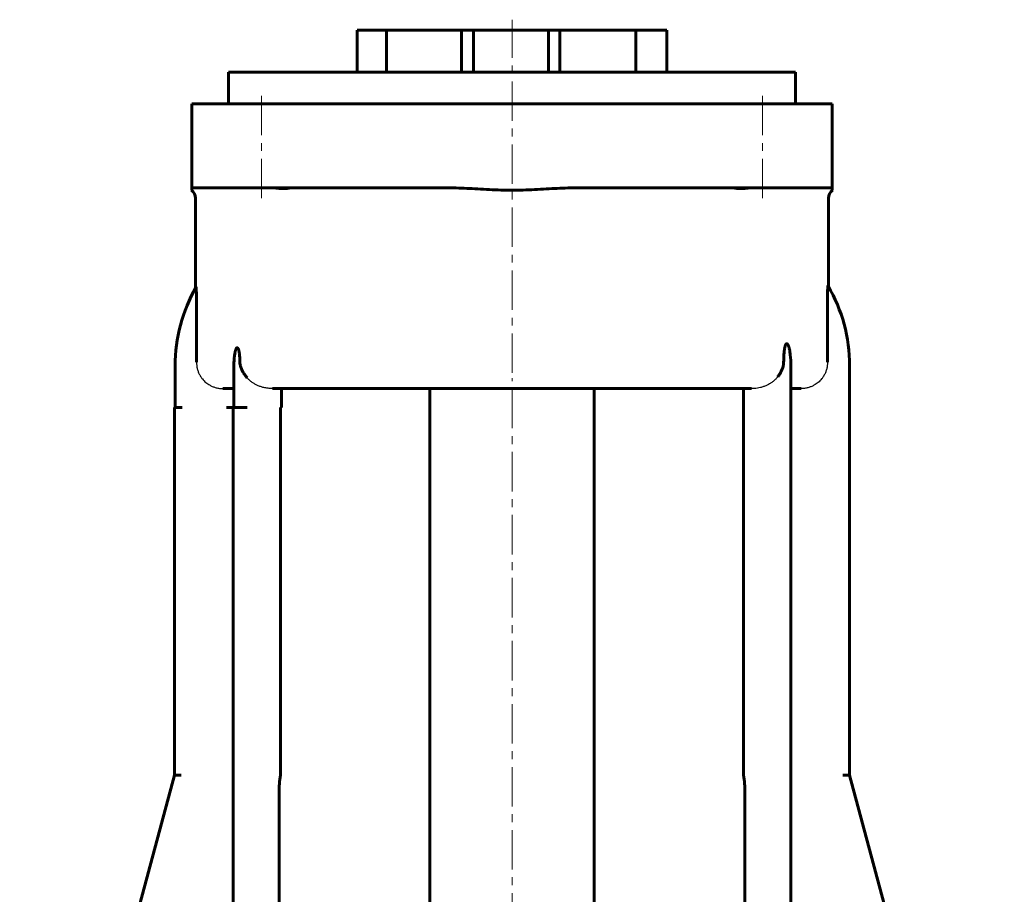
# Model space of a CAD drawing. Header units: millimetres. Extents: x -227 to 227, y -485 to 487.
# Tile 4 of 4: x -94 to 94, y 320 to 487. Entities that reach past the tile are written whole.
import ezdxf

# ---------------------------------------------------------------- set-up
doc = ezdxf.new("R2010")
doc.units = ezdxf.units.MM
for name, pattern in [('K5LT-1', [0]), ('K5LT_AXLED', [12, 7.5, -1.5, 1.5, -1.5]), ('K5LT_BASIC', [0])]:
    doc.linetypes.add(name, pattern=pattern)
doc.layers.add('Системный слой (1)', color=7, linetype='Continuous', true_color=0x6c6c6c)

# ---------------------------------------------------------------- blocks, each defined once
blk = doc.blocks.new('U49')
at = {"layer": 'Системный слой (1)', "color": 143, "linetype": 'K5LT_BASIC', "lineweight": 60, "true_color": 0x33acca}
for p, q in [((-54, 476.75), (0, 476.75)), ((0, 476.75), (54, 476.75))]:
    blk.add_line(p, q, dxfattribs=at)

msp = doc.modelspace()

# ---------------------------------------------------------------- linework, layer by layer
at = {"layer": 'Системный слой (1)', "color": 30, "linetype": 'K5LT_AXLED', "lineweight": 18, "true_color": 0xff8000}
for p, q in [((0, 419.5), (0, 486.75)), ((-47.73, 452.75), (-47.73, 472.75)), ((47.73, 452.75), (47.73, 472.75)), ((0, 204.93), (0, 418.5))]:
    msp.add_line(p, q, dxfattribs=at)
at = {"layer": 'Системный слой (1)', "color": 143, "linetype": 'K5LT_BASIC', "lineweight": 60, "true_color": 0x33acca}
for p, q in [((-29.5, 484.75), (-23.87, 484.75)), ((-29.5, 476.75), (-29.5, 484.75)), ((-23.87, 476.75), (-23.87, 484.75)), ((-23.87, 484.75), (-9.6, 484.75)), ((-9.6, 476.75), (-9.6, 484.75)), ((-9.6, 484.75), (-7.33, 484.75)), ((-7.33, 476.75), (-7.33, 484.75)), ((6.95, 484.75), (-7.33, 484.75)), ((6.95, 484.75), (9.12, 484.75)), ((6.95, 476.75), (6.95, 484.75)), ((9.12, 484.75), (23.56, 484.75)), ((9.12, 476.75), (9.12, 484.75)), ((23.56, 476.75), (23.56, 484.75)), ((23.56, 484.75), (29.5, 484.75)), ((29.5, 476.75), (29.5, 484.75)), ((-54, 470.75), (-54, 476.75)), ((54, 470.75), (54, 476.75)), ((-61, 454.75), (-61, 470.75)), ((-48, 470.75), (-61, 470.75)), ((-48, 470.75), (48, 470.75)), ((61, 470.75), (48, 470.75)), ((61, 454.75), (61, 470.75)), ((-48, 454.75), (-61, 454.75)), ((-61, 454.75), (-61, 454.27)), ((-48, 454.75), (-12.64, 454.75)), ((12.64, 454.75), (48, 454.75)), ((61, 454.75), (48, 454.75)), ((61, 454.75), (61, 454.27)), ((-60.3, 435.6), (-60.3, 452.75)), ((60.3, 435.87), (60.3, 452.75)), ((-60.09, 421.5), (-60.09, 433.17)), ((60.09, 421.5), (60.09, 433.5)), ((-64.13, 420.87), (-64.13, 412.87)), ((-52.95, 420.87), (-52.95, 420.87)), ((-52.95, 420.87), (-52.95, 412.87)), ((53.11, 235.88), (53.11, 420.87)), ((64.29, 420.87), (64.29, 342.87)), ((-55.07, 416.5), (-52.95, 416.5)), ((-45.62, 416.5), (45.62, 416.5)), ((-43.92, 416.5), (-43.92, 412.87)), ((-15.63, 251.5), (-15.63, 416.5)), ((15.62, 251.5), (15.62, 416.5)), ((44.08, 416.5), (44.08, 342.87)), ((53.11, 416.5), (55.07, 416.5)), ((-64.29, 412.87), (-64.29, 342.87)), ((-62.99, 412.87), (-64.29, 412.87)), ((-62.84, 412.87), (-62.99, 412.87)), ((-53.11, 412.87), (-54.36, 412.87)), ((-53.11, 412.87), (-53.11, 235.88)), ((-50.61, 412.87), (-53.11, 412.87)), ((-50.45, 412.87), (-50.61, 412.87)), ((-44.08, 412.87), (-44.08, 342.87)), ((-43.92, 412.87), (-44.08, 412.87)), ((-64.29, 342.87), (-93.75, 233.38)), ((-62.99, 342.87), (-64.29, 342.87)), ((62.99, 342.87), (64.29, 342.87)), ((93.75, 233.38), (64.29, 342.87)), ((-44.36, 233.38), (-44.36, 339.63)), ((44.36, 339.63), (44.36, 233.38))]:
    msp.add_line(p, q, dxfattribs=at)
for centre, radius, start, end in [((-62.3, 452.75), 2, 0, 49.6048), ((62.3, 452.75), 2, 130.3951, 180), ((-33.92, 420.87), 30.21, 150.362, 180), ((34.08, 420.87), 30.21, 0, 30.2286), ((34.08, 420.87), 19.03, 0, 6.1507), ((-25.61, 339.63), 18.75, 170.043, 180), ((25.61, 339.63), 18.75, 0, 9.957)]:
    msp.add_arc(centre, radius, start, end, dxfattribs=at)
for points, knots in [([(-41.98, 454.75), (-42.09, 454.75), (-42.24, 454.72), (-42.64, 454.65), (-42.91, 454.6), (-43.3, 454.59), (-43.34, 454.59), (-43.41, 454.59), (-43.43, 454.58), (-43.46, 454.58), (-43.48, 454.58), (-43.51, 454.58), (-43.53, 454.58), (-43.57, 454.59), (-43.6, 454.59), (-43.71, 454.59), (-43.8, 454.59), (-44.03, 454.6), (-44.17, 454.61), (-44.71, 454.66), (-45.13, 454.71), (-45.73, 454.75), (-45.88, 454.75), (-46.03, 454.75)], [0.3541536, 0.3541536, 0.3541536, 0.3541536, 0.4414773, 0.4414773, 0.5326725, 0.5326725, 0.5438932, 0.5438932, 0.549057, 0.549057, 0.5530461, 0.5530461, 0.5573463, 0.5573463, 0.5641238, 0.5641238, 0.5852769, 0.5852769, 0.6181184, 0.6181184, 0.7076596, 0.7076596, 0.7391016, 0.7391016, 0.7391016, 0.7391016]), ([(12.64, 454.75), (11.38, 454.75), (9.87, 454.69), (7.27, 454.56), (5.79, 454.46), (2.83, 454.32), (1.35, 454.27), (-1.35, 454.27), (-2.83, 454.32), (-5.79, 454.46), (-7.27, 454.56), (-9.87, 454.69), (-11.38, 454.75), (-12.64, 454.75)], [-5.14289, -5.14289, -5.14289, -5.14289, -4.765321, -4.765321, -4.360905, -4.360905, -3.95649, -3.95649, -3.552074, -3.552074, -3.147659, -3.147659, -2.770089, -2.770089, -2.770089, -2.770089]), ([(46.03, 454.75), (45.66, 454.75), (45.28, 454.72), (44.52, 454.65), (44.12, 454.6), (43.68, 454.59), (43.63, 454.59), (43.57, 454.59), (43.55, 454.58), (43.51, 454.58), (43.49, 454.58), (43.46, 454.58), (43.44, 454.58), (43.4, 454.59), (43.38, 454.59), (43.27, 454.59), (43.19, 454.59), (43.01, 454.6), (42.9, 454.61), (42.52, 454.66), (42.3, 454.71), (42.07, 454.75), (42.02, 454.75), (41.98, 454.75)], [0.3541536, 0.3541536, 0.3541536, 0.3541536, 0.4414773, 0.4414773, 0.5326725, 0.5326725, 0.5438932, 0.5438932, 0.549057, 0.549057, 0.5530461, 0.5530461, 0.5573463, 0.5573463, 0.5641238, 0.5641238, 0.5852769, 0.5852769, 0.6181184, 0.6181184, 0.7076596, 0.7076596, 0.7391016, 0.7391016, 0.7391016, 0.7391016]), ([(-60.18, 435.81), (-60.18, 435.81), (-60.17, 435.81), (-60.17, 435.8), (-60.16, 435.79), (-60.16, 435.77), (-60.15, 435.73), (-60.15, 435.68), (-60.14, 435.62), (-60.14, 435.54), (-60.13, 435.43), (-60.12, 435.28), (-60.12, 435.14), (-60.11, 434.94), (-60.11, 434.76), (-60.1, 434.47), (-60.1, 434.24), (-60.09, 433.87), (-60.09, 433.54), (-60.09, 433.28), (-60.09, 433.17)], [0, 0, 0, 0, 0.848638, 1.229374, 1.508905, 1.962907, 2.566167, 3.162934, 3.67646, 4.57871, 5.614987, 6.445824, 7.958259, 8.751499, 10.904359, 11.74513, 14.50579, 15.703575, 18.924064, 21, 21, 21, 21]), ([(60.09, 433.5), (60.09, 433.66), (60.09, 433.88), (60.09, 434.24), (60.09, 434.52), (60.1, 434.86), (60.11, 435.11), (60.11, 435.33), (60.12, 435.5), (60.13, 435.62), (60.13, 435.75), (60.14, 435.83), (60.15, 435.93), (60.15, 436), (60.16, 436.05), (60.17, 436.07), (60.17, 436.08), (60.18, 436.08), (60.18, 436.08)], [0, 0, 0, 0, 2.984783, 3.989646, 6.517437, 8.000567, 10.303971, 11.373058, 12.231687, 13.728607, 14.052791, 15.051139, 15.56967, 16.798888, 17.261166, 17.869035, 18.600097, 19, 19, 19, 19]), ([(-52.94, 421.5), (-52.94, 421.65), (-52.92, 421.96), (-52.89, 422.37), (-52.85, 422.72), (-52.81, 422.99), (-52.77, 423.24), (-52.73, 423.43), (-52.69, 423.61), (-52.66, 423.72), (-52.63, 423.83), (-52.6, 423.93), (-52.56, 424.02), (-52.52, 424.1), (-52.49, 424.16), (-52.45, 424.22), (-52.41, 424.26), (-52.37, 424.28), (-52.35, 424.29), (-52.33, 424.29), (-52.3, 424.29), (-52.28, 424.29), (-52.25, 424.27), (-52.22, 424.25), (-52.19, 424.21), (-52.15, 424.16), (-52.12, 424.08), (-52.08, 424), (-52.06, 423.91), (-52.03, 423.81), (-52, 423.7), (-51.98, 423.56), (-51.95, 423.43), (-51.93, 423.27), (-51.91, 423.08), (-51.88, 422.81), (-51.85, 422.5), (-51.83, 422.14), (-51.82, 421.81), (-51.81, 421.59), (-51.81, 421.5)], [0, 0, 0, 0, 2.988245, 5.86972, 7.969091, 9.958367, 11.209401, 12.968813, 14.012573, 14.934482, 15.34598, 16.449984, 17.283499, 17.719186, 18.580486, 18.983982, 19.671184, 20.188952, 20.466799, 20.673494, 20.991733, 21.337546, 21.72819, 22.029401, 22.539496, 23.095345, 23.78007, 24.553949, 25.147291, 25.852516, 26.6843, 27.518006, 28.606506, 29.321884, 30.686076, 32.465402, 34.528652, 36.795029, 39.268103, 41, 41, 41, 41]), ([(51.73, 421.5), (51.73, 421.72), (51.74, 422.1), (51.76, 422.53), (51.78, 422.84), (51.79, 423.08), (51.81, 423.35), (51.84, 423.6), (51.87, 423.83), (51.9, 424.04), (51.93, 424.23), (51.96, 424.38), (51.99, 424.51), (52.02, 424.62), (52.05, 424.72), (52.1, 424.84), (52.16, 424.94), (52.22, 425.01), (52.27, 425.04), (52.32, 425.05), (52.37, 425.04), (52.43, 425), (52.47, 424.96), (52.51, 424.9), (52.55, 424.85), (52.58, 424.79), (52.62, 424.71), (52.65, 424.62), (52.7, 424.5), (52.74, 424.37), (52.78, 424.21), (52.83, 424), (52.87, 423.8), (52.92, 423.52), (52.96, 423.23), (52.99, 423), (53, 422.91)], [0, 0, 0, 0, 3.735581, 6.353389, 7.189017, 8.826236, 10.361944, 11.792664, 13.100751, 14.316865, 15.392518, 16.333371, 17.117494, 17.795284, 18.343502, 19.154483, 20.254276, 20.989616, 21.421657, 22.020202, 22.617716, 23.18595, 23.90873, 24.254973, 24.889522, 25.382121, 25.811654, 26.627852, 27.358459, 28.222291, 29.33359, 30.374319, 32.059828, 32.976952, 35.429073, 37, 37, 37, 37]), ([(-52.94, 421.5), (-52.95, 421.37), (-52.95, 421.16), (-52.95, 420.95), (-52.95, 420.87)], [0, 0, 0, 0, 3.0459, 5, 5, 5, 5]), ([(-51.81, 421.5), (-51.81, 421.37), (-51.79, 421.16), (-51.75, 420.95), (-51.73, 420.87)], [0, 0, 0, 0, 3.046931, 5, 5, 5, 5]), ([(-50.45, 418.57), (-50.59, 418.73), (-50.8, 418.99), (-51.02, 419.32), (-51.18, 419.57), (-51.31, 419.8), (-51.46, 420.09), (-51.6, 420.41), (-51.68, 420.68), (-51.72, 420.83), (-51.73, 420.87)], [0, 0, 0, 0, 2.58092, 4.10647, 4.915827, 6.3219, 7.370437, 9.060821, 10.588123, 11, 11, 11, 11]), ([(51.66, 420.87), (51.63, 420.74), (51.58, 420.54), (51.49, 420.28), (51.39, 420.05), (51.28, 419.8), (51.13, 419.53), (50.91, 419.17), (50.73, 418.92), (50.61, 418.76)], [0, 0, 0, 0, 1.604052, 2.629113, 3.531935, 4.737147, 6.145272, 7.497376, 10, 10, 10, 10]), ([(51.73, 421.5), (51.73, 421.36), (51.71, 421.15), (51.67, 420.94), (51.66, 420.87)], [0, 0, 0, 0, 3.346308, 5, 5, 5, 5])]:
    msp.add_open_spline(points, degree=3, knots=knots, dxfattribs=at)
at = {"layer": 'Системный слой (1)', "color": 7, "linetype": 'K5LT-1'}
for points, knots in [([(-60.09, 421.5), (-60.09, 421.29), (-60.06, 420.87), (-59.94, 420.26), (-59.75, 419.66), (-59.48, 419.09), (-59.2, 418.65), (-58.92, 418.28), (-58.64, 417.97), (-58.29, 417.65), (-57.91, 417.37), (-57.55, 417.15), (-57.13, 416.93), (-56.65, 416.74), (-56.04, 416.58), (-55.51, 416.51), (-55.18, 416.5), (-55.07, 416.5)], [0, 0, 0, 0, 1.034435, 2.068977, 3.103518, 4.13806, 5.172398, 5.678672, 6.472344, 7.24621, 8.020076, 8.793942, 9.320022, 10.357138, 11.394255, 12.431001, 13, 13, 13, 13]), ([(60.09, 421.5), (60.09, 421.29), (60.06, 420.87), (59.94, 420.26), (59.75, 419.66), (59.48, 419.09), (59.2, 418.65), (58.92, 418.28), (58.64, 417.97), (58.29, 417.65), (57.91, 417.37), (57.55, 417.15), (57.13, 416.93), (56.65, 416.74), (56.04, 416.58), (55.51, 416.51), (55.18, 416.5), (55.07, 416.5)], [0, 0, 0, 0, 1.034435, 2.068977, 3.103518, 4.13806, 5.172398, 5.678672, 6.472344, 7.24621, 8.020076, 8.793942, 9.320022, 10.357138, 11.394255, 12.431001, 13, 13, 13, 13]), ([(-45.62, 416.5), (-45.76, 416.5), (-46.04, 416.51), (-46.6, 416.56), (-47.22, 416.67), (-47.88, 416.86), (-48.45, 417.08), (-48.99, 417.35), (-49.49, 417.67), (-49.95, 418.04), (-50.26, 418.35), (-50.42, 418.53), (-50.45, 418.57)], [0, 0, 0, 0, 0.78605, 1.572101, 3.11016, 4.259086, 5.395243, 6.516313, 7.620624, 8.707216, 9.775881, 10.066411, 10.066411, 10.066411, 10.066411]), ([(50.61, 418.76), (50.52, 418.64), (50.31, 418.39), (49.94, 418.03), (49.5, 417.68), (49, 417.36), (48.46, 417.08), (47.89, 416.86), (47.31, 416.69), (46.73, 416.58), (46.16, 416.51), (45.8, 416.5), (45.62, 416.5)], [0, 0, 0, 0, 0.845363, 1.817614, 2.886279, 3.954944, 5.129587, 6.250656, 7.371726, 8.477708, 9.540747, 10.52483, 10.52483, 10.52483, 10.52483])]:
    msp.add_open_spline(points, degree=3, knots=knots, dxfattribs=at)

# ---------------------------------------------------------------- block references
at = {"layer": 'Системный слой (1)'}
msp.add_blockref('U49', (0, 0), dxfattribs=at)

doc.saveas('drawing.dxf')
